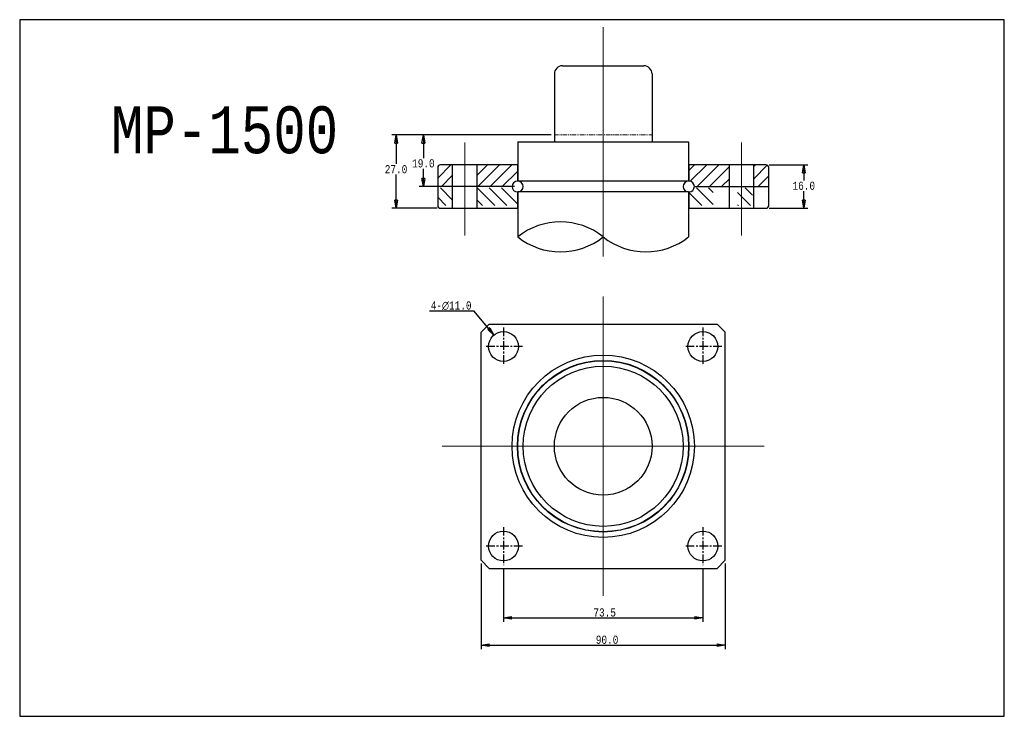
# Model space of a CAD drawing. Header units: millimetres. Extents: x 10531 to 10894, y 8599 to 8856.
import ezdxf
from ezdxf.enums import TextEntityAlignment as Align
from ezdxf.lldxf.tags import DXFTag

# ---------------------------------------------------------------- set-up
doc = ezdxf.new("R2010")
doc.units = ezdxf.units.MM
doc.header["$LTSCALE"] = 0.1
doc.linetypes.add('CENTER', pattern=[50.8, 31.75, -6.35, 6.35, -6.35])
doc.linetypes.add('PHANTOM2', pattern=[31.75, 15.875, -3.175, 3.175, -3.175, 3.175, -3.175])
doc.layers.get('0').update_dxf_attribs({"color": 3})
doc.layers.add('center', color=1, linetype='CENTER')
doc.layers.add('text', color=4, linetype='Continuous')
for name, color, linetype, lineweight in [('도면층1', 1, 'CENTER2', 9), ('도면층3', 3, 'Continuous', 25), ('도면층5', 1, 'PHANTOM2', 9), ('도면층6', 1, 'Continuous', 9)]:
    doc.layers.add(name, color=color, linetype=linetype, lineweight=lineweight)
doc.styles.add('ciwhs', font='monotxt.shx', dxfattribs={"width": 0.8, "bigfont": 'ciwhs.shx'})
tags = doc.linetypes.add('CENTER2', pattern=[28.575, 19.05, -3.175, 3.175, -3.175]).pattern_tags.tags
tags[4:5] = [DXFTag(74, 7861), DXFTag(75, 0), DXFTag(340, '0'), DXFTag(46, 1.000000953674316), DXFTag(50, 0.0), DXFTag(44, 0.0), DXFTag(45, 0.0)]
doc.dimstyles.new('STANDARD1.5', dxfattribs={"dimscale": 1.5, "dimtxt": 2, "dimasz": 2, "dimexe": 1, "dimexo": 0.8, "dimgap": 0.3, "dimtad": 1, "dimtih": 1, "dimtoh": 1, "dimdec": 1, "dimzin": 0, "dimdsep": 46, "dimtxsty": 'ciwhs', "dimblk1": 'CLOSED', "dimblk2": 'CLOSED', "dimsah": 1, "dimcen": 0, "dimclrd": 4, "dimclre": 4, "dimclrt": 10, "dimadec": 1, "dimazin": 0, "dimtfac": 1, "dimtdec": 1, "dimtofl": 0, "dimtmove": 0, "dimatfit": 0, "dimldrblk": 'CLOSED', "dimfxl": 0, "dimtolj": 1, "dimtzin": 0, "dimarcsym": 0})

# ---------------------------------------------------------------- blocks, each defined once
blk = doc.blocks.new('CCM11x0Z')
blk.add_circle((0, 0), 5.5)
at = {"layer": 'center'}
for p, q in [((0, 7), (0, -7)), ((7, 0), (-7, 0))]:
    blk.add_line(p, q, dxfattribs=at)
blk = doc.blocks.new('_CLOSED')
at = {"color": 0, "linetype": 'ByBlock'}
for p, q in [((-1, 0.17), (0, 0)), ((-1, 0.17), (-1, -0.17)), ((0, 0), (-1, -0.17)), ((0, 0), (-1, 0))]:
    blk.add_line(p, q, dxfattribs=at)
blk = doc.blocks.new('*D9')
at = {"color": 4, "lineweight": -2, "transparency": 16777216}
for p, q in [((10726.75, 8813.14), (10668.11, 8813.14)), ((10669.61, 8810.14), (10669.61, 8802.46)), ((10669.61, 8789.14), (10669.61, 8798.56)), ((10684.75, 8786.14), (10668.11, 8786.14))]:
    blk.add_line(p, q, dxfattribs=at)
at = {"layer": 'DefPoints', "color": 0, "transparency": 16777216}
for p in [(10669.61, 8813.14), (10727.95, 8813.14), (10685.95, 8786.14)]:
    blk.add_point(p, dxfattribs=at)
at = {"color": 4, "lineweight": -2, "transparency": 16777216, "xscale": 3, "yscale": 3, "zscale": 3}
for p, rotation in [((10669.61, 8813.14), 90), ((10669.61, 8786.14), 270)]:
    blk.add_blockref('_CLOSED', p, dxfattribs=dict(at, rotation=rotation))
at = {"color": 10, "transparency": 16777216, "insert": (10669.61, 8800.51), "char_height": 3, "attachment_point": 5, "style": 'ciwhs'}
blk.add_mtext('\\A1;27.0', dxfattribs=at)
blk = doc.blocks.new('*D10')
at = {"color": 4, "lineweight": -2, "transparency": 16777216}
for p, q in [((10807.15, 8802.14), (10821.39, 8802.14)), ((10819.89, 8799.14), (10819.89, 8796.37)), ((10819.89, 8789.14), (10819.89, 8792.47)), ((10807.15, 8786.14), (10821.39, 8786.14))]:
    blk.add_line(p, q, dxfattribs=at)
at = {"layer": 'DefPoints', "color": 0, "transparency": 16777216}
for p in [(10805.95, 8802.14), (10819.89, 8802.14), (10805.95, 8786.14)]:
    blk.add_point(p, dxfattribs=at)
at = {"color": 4, "lineweight": -2, "transparency": 16777216, "xscale": 3, "yscale": 3, "zscale": 3}
for p, rotation in [((10819.89, 8802.14), 90), ((10819.89, 8786.14), 270)]:
    blk.add_blockref('_CLOSED', p, dxfattribs=dict(at, rotation=rotation))
at = {"color": 10, "transparency": 16777216, "insert": (10819.89, 8794.42), "char_height": 3, "attachment_point": 5, "style": 'ciwhs'}
blk.add_mtext('\\A1;16.0', dxfattribs=at)
blk = doc.blocks.new('*D11')
at = {"color": 4, "lineweight": -2, "transparency": 16777216}
for p, q in [((10698.36, 8748.29), (10681.91, 8748.29)), ((10703.77, 8741.76), (10698.36, 8748.29))]:
    blk.add_line(p, q, dxfattribs=at)
at = {"layer": 'DefPoints', "color": 0, "transparency": 16777216}
for p in [(10705.69, 8739.45), (10712.71, 8730.98)]:
    blk.add_point(p, dxfattribs=at)
at = {"color": 4, "lineweight": -2, "transparency": 16777216, "xscale": 3, "yscale": 3, "zscale": 3, "rotation": 309.663907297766}
blk.add_blockref('_CLOSED', (10705.69, 8739.45), dxfattribs=at)
at = {"color": 10, "transparency": 16777216, "insert": (10689.91, 8750.24), "char_height": 3, "attachment_point": 5, "style": 'ciwhs'}
blk.add_mtext('\\A1;4-∅11.0', dxfattribs=at)
blk = doc.blocks.new('*D12')
at = {"color": 4, "lineweight": -2, "transparency": 16777216}
for p, q in [((10709.2, 8653.52), (10709.2, 8633.78)), ((10782.7, 8653.52), (10782.7, 8633.78)), ((10712.2, 8635.28), (10779.7, 8635.28))]:
    blk.add_line(p, q, dxfattribs=at)
at = {"layer": 'DefPoints', "color": 0, "transparency": 16777216}
for p in [(10709.2, 8654.72), (10782.7, 8654.72), (10782.7, 8635.28)]:
    blk.add_point(p, dxfattribs=at)
at = {"color": 4, "lineweight": -2, "transparency": 16777216, "xscale": 3, "yscale": 3, "zscale": 3, "rotation": 180}
blk.add_blockref('_CLOSED', (10709.2, 8635.28), dxfattribs=at)
at = {"color": 4, "lineweight": -2, "transparency": 16777216, "xscale": 3, "yscale": 3, "zscale": 3}
blk.add_blockref('_CLOSED', (10782.7, 8635.28), dxfattribs=at)
at = {"color": 10, "transparency": 16777216, "insert": (10746.5, 8637.23), "char_height": 3, "attachment_point": 5, "style": 'ciwhs'}
blk.add_mtext('\\A1;73.5', dxfattribs=at)
blk = doc.blocks.new('*D13')
at = {"color": 4, "lineweight": -2, "transparency": 16777216}
for p, q in [((10700.95, 8655.27), (10700.95, 8623.73)), ((10790.95, 8655.27), (10790.95, 8623.73)), ((10703.95, 8625.23), (10787.95, 8625.23))]:
    blk.add_line(p, q, dxfattribs=at)
at = {"layer": 'DefPoints', "color": 0, "transparency": 16777216}
for p in [(10700.95, 8656.47), (10790.95, 8656.47), (10790.95, 8625.23)]:
    blk.add_point(p, dxfattribs=at)
at = {"color": 4, "lineweight": -2, "transparency": 16777216, "xscale": 3, "yscale": 3, "zscale": 3, "rotation": 180}
blk.add_blockref('_CLOSED', (10700.95, 8625.23), dxfattribs=at)
at = {"color": 4, "lineweight": -2, "transparency": 16777216, "xscale": 3, "yscale": 3, "zscale": 3}
blk.add_blockref('_CLOSED', (10790.95, 8625.23), dxfattribs=at)
at = {"color": 10, "transparency": 16777216, "insert": (10747.38, 8627.18), "char_height": 3, "attachment_point": 5, "style": 'ciwhs'}
blk.add_mtext('\\A1;90.0', dxfattribs=at)
blk = doc.blocks.new('*D14')
at = {"color": 4, "lineweight": -2, "transparency": 16777216}
for p, q in [((10726.75, 8813.14), (10678.18, 8813.14)), ((10679.68, 8810.14), (10679.68, 8804.61)), ((10679.68, 8797.14), (10679.68, 8800.71)), ((10713.25, 8794.14), (10678.18, 8794.14))]:
    blk.add_line(p, q, dxfattribs=at)
at = {"layer": 'DefPoints', "color": 0, "transparency": 16777216}
for p in [(10679.68, 8813.14), (10727.95, 8813.14), (10714.45, 8794.14)]:
    blk.add_point(p, dxfattribs=at)
at = {"color": 4, "lineweight": -2, "transparency": 16777216, "xscale": 3, "yscale": 3, "zscale": 3}
for p, rotation in [((10679.68, 8813.14), 90), ((10679.68, 8794.14), 270)]:
    blk.add_blockref('_CLOSED', p, dxfattribs=dict(at, rotation=rotation))
at = {"color": 10, "transparency": 16777216, "insert": (10679.68, 8802.66), "char_height": 3, "attachment_point": 5, "style": 'ciwhs'}
blk.add_mtext('\\A1;19.0', dxfattribs=at)

msp = doc.modelspace()

# ---------------------------------------------------------------- hatches: boundary and pattern name
at = {"layer": '도면층6'}
h = msp.add_hatch(dxfattribs=at)
h.set_pattern_fill('ANSI31', color=256, style=0)
h.set_pattern_definition([(45, (9675.8647, 7734.308), (-2.245064, 2.245064), [])])
h.paths.add_polyline_path([(10684.95, 8794.14), (10690.45, 8794.14), (10690.45, 8802.14), (10685.95, 8802.14, 0.414214), (10684.95, 8801.14)])
h.paths.add_polyline_path([(10712.35, 8794.14, -0.414214), (10714.35, 8796.14), (10714.35, 8802.14), (10699.45, 8802.14), (10699.45, 8794.14)])
h.paths.add_polyline_path([(10779.55, 8794.14), (10792.45, 8794.14), (10792.45, 8802.14), (10777.55, 8802.14), (10777.55, 8796.14, -0.414214)])
h.paths.add_polyline_path([(10801.45, 8802.14), (10801.45, 8794.14), (10806.95, 8794.14), (10806.95, 8801.14, 0.414214), (10805.95, 8802.14)])
h = msp.add_hatch(dxfattribs=at)
h.set_pattern_fill('ANSI31', color=256, angle=90, style=0)
h.set_pattern_definition([(135, (9675.8647, 7733.808), (-2.245064, -2.245064), [])])
h.paths.add_polyline_path([(10685.95, 8787.14), (10690.45, 8787.14), (10690.45, 8793.64), (10684.95, 8793.64), (10684.95, 8788.14, 0.414214)])
h.paths.add_polyline_path([(10712.35, 8793.64), (10699.45, 8793.64), (10699.45, 8787.14), (10714.35, 8787.14), (10714.35, 8791.64, -0.414214)])
h.paths.add_polyline_path([(10786.45, 8787.14), (10786.45, 8793.64), (10779.55, 8793.64, -0.414214), (10777.55, 8791.64), (10777.55, 8787.14)])
h.paths.add_polyline_path([(10795.45, 8787.14), (10799.95, 8787.14, 0.414214), (10800.95, 8788.14), (10800.95, 8793.64), (10795.45, 8793.64)])

# ---------------------------------------------------------------- linework, layer by layer
for p, q in [((10700.95, 8740.47), (10703.95, 8743.47)), ((10703.95, 8743.47), (10787.95, 8743.47)), ((10787.95, 8743.47), (10790.95, 8740.47)), ((10700.95, 8656.47), (10700.95, 8740.47)), ((10790.95, 8656.47), (10790.95, 8740.47)), ((10703.95, 8653.47), (10700.95, 8656.47)), ((10790.95, 8656.47), (10787.95, 8653.47)), ((10703.95, 8653.47), (10787.95, 8653.47))]:
    msp.add_line(p, q)
msp.add_lwpolyline([(10530.9, 8598.99), (10893.78, 8598.99), (10893.78, 8855.6), (10530.9, 8855.6)], close=True)
for radius in [33.6, 31.6, 31.5, 29.5, 18]:
    msp.add_circle((10745.95, 8698.47), radius)
at = {"layer": '도면층1'}
for p, q in [((10745.95, 8768.32), (10745.95, 8852.84)), ((10694.95, 8776.1), (10694.95, 8810.4)), ((10796.95, 8776.1), (10796.95, 8810.4)), ((10745.95, 8643.35), (10745.95, 8753.59)), ((10686.59, 8698.47), (10805.31, 8698.47))]:
    msp.add_line(p, q, dxfattribs=at)
at = {"layer": '도면층3'}
for p, q in [((10730.95, 8838.64), (10760.95, 8838.64)), ((10727.95, 8835.64), (10727.95, 8810.64)), ((10763.95, 8835.64), (10763.95, 8810.64)), ((10714.45, 8810.64), (10714.45, 8796.14)), ((10714.45, 8810.64), (10777.45, 8810.64)), ((10777.45, 8810.64), (10777.45, 8796.14)), ((10684.95, 8801.14), (10684.95, 8787.14)), ((10714.45, 8802.14), (10685.95, 8802.14)), ((10690.45, 8786.14), (10690.45, 8802.14)), ((10699.45, 8786.14), (10699.45, 8802.14)), ((10714.35, 8802.14), (10714.35, 8796.14)), ((10805.95, 8802.14), (10777.45, 8802.14)), ((10777.55, 8802.14), (10777.55, 8796.14)), ((10792.45, 8786.14), (10792.45, 8802.14)), ((10801.45, 8786.14), (10801.45, 8802.14)), ((10806.95, 8787.14), (10806.95, 8801.14)), ((10712.35, 8794.14), (10684.95, 8794.14)), ((10777.45, 8796.14), (10714.45, 8796.14)), ((10779.55, 8794.14), (10806.95, 8794.14)), ((10714.35, 8792.14), (10714.35, 8786.14)), ((10714.45, 8792.14), (10714.45, 8775.61)), ((10777.45, 8792.14), (10714.45, 8792.14)), ((10777.45, 8792.14), (10777.45, 8775.61)), ((10777.55, 8792.14), (10777.55, 8786.14)), ((10685.95, 8786.14), (10714.45, 8786.14)), ((10777.45, 8786.14), (10805.95, 8786.14))]:
    msp.add_line(p, q, dxfattribs=at)
for centre, radius, start, end in [((10730.95, 8835.64), 3, 90, 180), ((10760.95, 8835.64), 3, 0, 90), ((10685.95, 8801.14), 1, 90, 180), ((10805.95, 8801.14), 1, 0, 90), ((10714.35, 8794.14), 2, 90, 270), ((10714.45, 8794.14), 2, 270, 90), ((10777.45, 8794.14), 2, 90, 270), ((10777.55, 8794.14), 2, 270, 90), ((10685.95, 8787.14), 1, 180, 270), ((10805.95, 8787.14), 1, 270, 0), ((10730.2, 8755.81), 25.3, 51.5009, 128.4991), ((10730.2, 8795.41), 25.3, 231.5009, 308.4991), ((10761.7, 8795.41), 25.3, 231.5009, 308.4991)]:
    msp.add_arc(centre, radius, start, end, dxfattribs=at)
at = {"layer": '도면층5'}
msp.add_line((10727.95, 8813.14), (10763.95, 8813.14), dxfattribs=at)

# ---------------------------------------------------------------- block references
for p in [(10709.2, 8735.22), (10782.7, 8735.22), (10709.2, 8661.72), (10782.7, 8661.72)]:
    msp.add_blockref('CCM11x0Z', p)

# ---------------------------------------------------------------- texts
at = {"layer": 'text', "style": 'ciwhs', "width": 0.8}
msp.add_text('MP-1500', height=17.28, dxfattribs=at).set_placement((10606.41, 8815.04), align=Align.MIDDLE_CENTER)

# ---------------------------------------------------------------- dimensions: what is measured, and where the dimension line sits
for base, p1, p2, picture, middle in [((10669.61, 8813.14), (10685.95, 8786.14), (10727.95, 8813.14), '*D9', (10669.61, 8800.51)), ((10679.68, 8813.14), (10714.45, 8794.14), (10727.95, 8813.14), '*D14', (10679.68, 8802.66)), ((10819.89, 8802.14), (10805.95, 8786.14), (10805.95, 8802.14), '*D10', (10819.89, 8794.42))]:
    dim = msp.add_linear_dim(base=base, p1=p1, p2=p2, angle=90, dimstyle='STANDARD1.5')
    dim.commit()
    dim.dimension.update_dxf_attribs({"geometry": picture, "text_midpoint": middle, "dimtype": 160})
dim = msp.add_diameter_dim_2p(p1=(10712.71, 8730.98), p2=(10705.69, 8739.45), text='4-<>', dimstyle='STANDARD1.5')
dim.commit()
dim.dimension.update_dxf_attribs({"geometry": '*D11', "text_midpoint": (10689.91, 8748.29), "dimtype": 163})
for base, p1, p2, picture, middle in [((10790.95, 8625.23), (10700.95, 8656.47), (10790.95, 8656.47), '*D13', (10747.38, 8625.23)), ((10782.7, 8635.28), (10709.2, 8654.72), (10782.7, 8654.72), '*D12', (10746.5, 8635.28))]:
    dim = msp.add_linear_dim(base=base, p1=p1, p2=p2, dimstyle='STANDARD1.5')
    dim.commit()
    dim.dimension.update_dxf_attribs({"geometry": picture, "text_midpoint": middle, "dimtype": 160})

doc.saveas('drawing.dxf')
